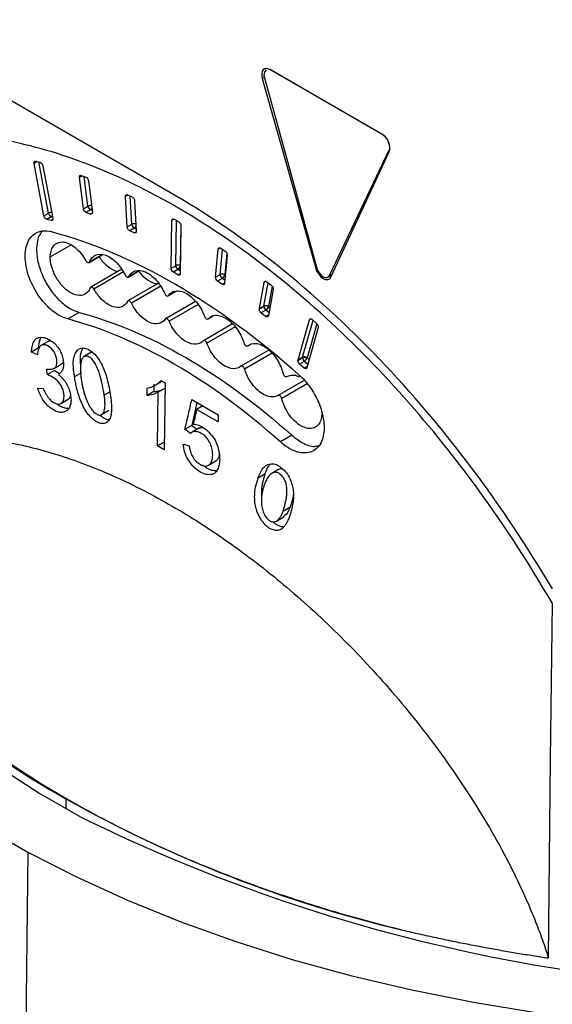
# Paper-space layout '_Isométrica' of a CAD drawing. Header units: millimetres. Extents: x -42 to 42, y -54 to 63.
# Tile 3 of 7: x -25 to -8, y -27 to 3. Entities that reach past the tile are written whole.
import ezdxf

# ---------------------------------------------------------------- set-up
doc = ezdxf.new("R2010")
doc.units = ezdxf.units.MM

psp = doc.layouts.new('_Isométrica')

# ---------------------------------------------------------------- linework, layer by layer
at = {"color": 7, "linetype": 'Continuous', "lineweight": 25}
for p, q in [((-19.904, -2.341), (-31.504, 4.356)), ((-13.55, -0.414), (-17.015, 1.587)), ((-16.979, 1.566), (-16.981, 1.565)), ((-13.515, -0.436), (-16.981, 1.565)), ((-17.188, 1.351), (-17.257, 1.313)), ((-17.257, 1.313), (-15.597, -4.56)), ((-17.184, 1.335), (-15.561, -4.557)), ((-15.169, -4.784), (-13.327, -0.892)), ((-15.127, -4.832), (-13.321, -0.959)), ((-24.326, -1.296), (-24.251, -1.252)), ((-24.223, -1.259), (-24.324, -1.318)), ((-24.016, -2.94), (-24.324, -1.318)), ((-24.273, -1.246), (-24.136, -1.282)), ((-23.875, -2.859), (-24.176, -1.272)), ((-24.05, -1.391), (-23.742, -3.013)), ((-22.919, -1.736), (-22.846, -1.694)), ((-22.829, -1.7), (-22.918, -1.751)), ((-22.796, -2.721), (-22.918, -1.751)), ((-22.859, -1.689), (-22.72, -1.741)), ((-22.655, -2.64), (-22.77, -1.722)), ((-22.639, -1.855), (-22.517, -2.825)), ((-21.491, -2.333), (-21.419, -2.291)), ((-21.412, -2.294), (-21.491, -2.34)), ((-21.437, -3.282), (-21.491, -2.34)), ((-21.426, -2.288), (-21.284, -2.355)), ((-21.295, -3.2), (-21.346, -2.326)), ((-22.796, -2.721), (-22.655, -2.64)), ((-21.209, -2.474), (-21.155, -3.416)), ((-24.016, -2.94), (-23.875, -2.859)), ((-23.788, -2.966), (-23.931, -3.049)), ((-23.749, -2.977), (-23.788, -2.966)), ((-22.573, -2.753), (-22.715, -2.835)), ((-22.576, -2.887), (-22.715, -2.835)), ((-22.576, -2.887), (-22.518, -2.854)), ((-22.524, -2.771), (-22.573, -2.753)), ((-19.983, -3.039), (-20.055, -3.081)), ((-19.983, -3.039), (-19.841, -3.121)), ((-23.793, -3.085), (-23.931, -3.049)), ((-23.793, -3.085), (-23.745, -3.057)), ((-21.437, -3.282), (-21.295, -3.2)), ((-21.219, -3.318), (-21.361, -3.401)), ((-21.159, -3.347), (-21.219, -3.318)), ((-20.077, -4.563), (-20.055, -3.081)), ((-19.935, -4.482), (-19.914, -3.078)), ((-19.775, -3.216), (-19.794, -4.483)), ((-19.772, -3.244), (-19.794, -4.726)), ((-21.22, -3.468), (-21.361, -3.401)), ((-21.22, -3.468), (-21.157, -3.431)), ((-23.82, -4.208), (-23.176, -3.836)), ((-18.555, -3.932), (-18.619, -3.969)), ((-18.541, -3.939), (-18.401, -4.034)), ((-22.62, -4.381), (-22.199, -4.138)), ((-22.602, -4.359), (-22.214, -4.135)), ((-18.7, -4.833), (-18.619, -3.969)), ((-18.559, -4.751), (-18.486, -3.976)), ((-18.338, -4.161), (-18.419, -5.024)), ((-18.355, -4.09), (-18.418, -4.759)), ((-20.077, -4.563), (-19.935, -4.482)), ((-19.794, -4.483), (-19.79, -4.485)), ((-15.565, -4.543), (-15.597, -4.56)), ((-21.606, -4.589), (-22.569, -5.145)), ((-21.556, -4.677), (-22.468, -5.204)), ((-21.4, -4.833), (-21.054, -4.632)), ((-21.385, -4.816), (-21.069, -4.634)), ((-19.865, -4.604), (-20.007, -4.686)), ((-19.866, -4.768), (-20.007, -4.686)), ((-19.866, -4.768), (-19.794, -4.726)), ((-19.793, -4.645), (-19.865, -4.604)), ((-18.701, -4.84), (-18.559, -4.758)), ((-18.7, -4.833), (-18.559, -4.751)), ((-18.418, -4.759), (-18.395, -4.775)), ((-15.219, -4.839), (-15.099, -4.773)), ((-15.169, -4.784), (-15.082, -4.736)), ((-20.464, -5.025), (-21.414, -5.573)), ((-20.401, -5.115), (-21.309, -5.64)), ((-18.495, -4.877), (-18.637, -4.959)), ((-18.497, -5.055), (-18.637, -4.959)), ((-18.497, -5.055), (-18.418, -5.009)), ((-18.41, -4.934), (-18.495, -4.877)), ((-17.344, -5.811), (-17.195, -4.997)), ((-17.203, -5.73), (-17.071, -5.01)), ((-17.137, -4.964), (-17.195, -4.997)), ((-17.113, -4.977), (-16.974, -5.086)), ((-16.947, -5.114), (-17.062, -5.745)), ((-20.169, -5.417), (-19.909, -5.267)), ((-20.156, -5.405), (-19.916, -5.267)), ((-16.918, -5.215), (-17.066, -6.029)), ((-19.318, -5.59), (-20.247, -6.127)), ((-19.241, -5.683), (-20.139, -6.201)), ((-17.345, -5.825), (-17.204, -5.743)), ((-17.344, -5.811), (-17.203, -5.73)), ((-17.062, -5.745), (-17.02, -5.778)), ((-22.927, -5.927), (-23.28, -6.131)), ((-18.935, -6.13), (-18.77, -6.034)), ((-18.925, -6.122), (-18.776, -6.036)), ((-17.145, -5.857), (-17.288, -5.94)), ((-17.149, -6.049), (-17.288, -5.94)), ((-17.149, -6.049), (-17.06, -5.998)), ((-17.049, -5.933), (-17.145, -5.857)), ((-18.173, -6.279), (-19.078, -6.802)), ((-18.09, -6.378), (-18.966, -6.884)), ((-16.146, -7.398), (-15.795, -6.156)), ((-16.004, -7.317), (-15.681, -6.172)), ((-15.565, -6.276), (-15.865, -7.338)), ((-15.745, -6.128), (-15.795, -6.156)), ((-15.707, -6.148), (-15.571, -6.27)), ((-15.523, -6.399), (-15.874, -7.641)), ((-23.89, -6.824), (-24.116, -6.954)), ((-17.707, -6.965), (-17.684, -6.951)), ((-17.702, -6.961), (-17.626, -6.917)), ((-24.193, -7.036), (-24.405, -7.159)), ((-24.218, -7.245), (-24.405, -7.159)), ((-22.561, -7.173), (-22.79, -7.304)), ((-17.048, -7.093), (-17.915, -7.593)), ((-16.947, -7.191), (-17.801, -7.683)), ((-23.709, -7.661), (-23.483, -7.531)), ((-16.148, -7.418), (-16.007, -7.336)), ((-16.146, -7.398), (-16.004, -7.317)), ((-15.954, -7.446), (-16.097, -7.528)), ((-15.961, -7.649), (-16.097, -7.528)), ((-15.961, -7.649), (-15.859, -7.591)), ((-15.846, -7.543), (-15.954, -7.446)), ((-15.865, -7.338), (-15.804, -7.393)), ((-23.903, -7.852), (-23.935, -7.682)), ((-23.691, -7.73), (-23.903, -7.852)), ((-23.691, -7.73), (-23.531, -7.817)), ((-22.858, -7.794), (-23.07, -7.917)), ((-20.608, -8.151), (-20.611, -8.38)), ((-20.576, -8.183), (-20.355, -8.056)), ((-20.389, -8.037), (-20.265, -8.108)), ((-20.265, -8.108), (-20.296, -10.179)), ((-16.767, -8.495), (-15.962, -8.03)), ((-15.865, -8.139), (-16.65, -8.593)), ((-24.213, -8.27), (-24.041, -8.278)), ((-21.981, -8.393), (-22.147, -8.488)), ((-20.823, -8.502), (-20.82, -8.274)), ((-20.611, -8.38), (-20.823, -8.502)), ((-20.502, -10.06), (-20.477, -8.398)), ((-20.265, -8.276), (-20.477, -8.398)), ((-23.49, -8.747), (-23.265, -8.617)), ((-19.438, -8.622), (-18.621, -9.093)), ((-19.276, -8.716), (-19.438, -9.422)), ((-19.097, -8.819), (-19.286, -8.928)), ((-22.231, -9.086), (-22.002, -8.955)), ((-18.625, -9.31), (-19.286, -8.928)), ((-18.621, -9.093), (-18.625, -9.31)), ((-19.438, -9.422), (-19.65, -9.544)), ((-19.438, -9.422), (-19.268, -9.543)), ((-19.475, -9.67), (-19.65, -9.544)), ((-19.196, -9.502), (-19.425, -9.634)), ((-16.338, -9.73), (-16.692, -9.935)), ((-20.292, -9.939), (-20.502, -10.06)), ((-19.709, -10.008), (-19.522, -10.055)), ((-20.296, -10.179), (-20.502, -10.06)), ((-18.919, -10.657), (-18.691, -10.525)), ((-17.174, -10.938), (-17.386, -11.06)), ((-16.747, -10.784), (-16.978, -10.918)), ((-16.398, -11.962), (-16.61, -12.085)), ((-16.816, -12.386), (-16.585, -12.253)), ((-23.335, -20.978), (-23.339, -21.281)), ((-24.517, -22.628), (-24.767, -44.182))]:
    psp.add_line(p, q, dxfattribs=at)
at = {"color": 7, "linetype": 'Continuous', "lineweight": 25, "flags": 128}
for points in [[(-32.824, 0.852), (-33.57, -0.202), (-34.227, -1.301), (-34.776, -2.419), (-35.216, -3.554), (-35.545, -4.701), (-35.762, -5.857), (-35.866, -7.017), (-35.857, -8.18), (-35.735, -9.34), (-35.501, -10.495), (-35.154, -11.64), (-34.697, -12.772), (-34.131, -13.888), (-33.457, -14.983), (-32.678, -16.055), (-31.795, -17.1), (-30.813, -18.115), (-29.733, -19.096), (-28.56, -20.041), (-27.297, -20.947), (-25.948, -21.81), (-24.517, -22.628)], [(-32.936, -4.39), (-33.071, -4.909), (-33.271, -5.983), (-33.367, -7.063), (-33.358, -8.143), (-33.243, -9.222), (-33.025, -10.296), (-32.702, -11.36), (-32.276, -12.413), (-31.749, -13.45), (-31.122, -14.468), (-30.397, -15.464), (-29.576, -16.436), (-28.662, -17.379), (-27.659, -18.291), (-26.568, -19.17), (-25.393, -20.011), (-24.139, -20.813), (-22.808, -21.574)], [(-15.561, -4.557), (-15.53, -4.638), (-15.485, -4.714), (-15.43, -4.777), (-15.368, -4.824), (-15.307, -4.848), (-15.25, -4.85), (-15.202, -4.828), (-15.169, -4.784)], [(-8.389, -25.905), (-8.322, -19.761), (-8.269, -14.935)], [(-24.517, -22.628), (-23.009, -23.398), (-21.428, -24.118), (-19.78, -24.786), (-18.069, -25.399), (-16.302, -25.957), (-14.483, -26.456), (-12.619, -26.895), (-10.714, -27.273), (-8.776, -27.589), (-6.811, -27.842)]]:
    psp.add_lwpolyline(points, dxfattribs=at)
at = {"color": 7, "linetype": 'Continuous', "lineweight": 25}
for centre, radius, start, end in [((-16.991, 1.421), 0.212, 131.1915, 203.8899), ((-13.76, -0.816), 0.453, 10.1301, 57.2149), ((-22.566, -2.814), 0.195, 83.135, 116.988), ((-22.507, -2.619), 0.149, 187.8402, 243.7862), ((-22.635, -2.654), 0.117, 302.1085, 332.2724), ((-23.771, -3.059), 0.226, 91.1663, 117.2572), ((-23.733, -2.833), 0.144, 190.0843, 247.5049), ((-23.84, -2.881), 0.0999, 301.4243, 326.7915), ((-21.218, -3.356), 0.174, 73.4085, 116.5667), ((-21.143, -3.186), 0.153, 185.3535, 240.4301), ((-21.292, -3.204), 0.136, 302.5576, 339.9345), ((-19.866, -4.621), 0.156, 62.4834, 116.3569), ((-19.782, -4.475), 0.154, 182.6055, 237.3945), ((-19.948, -4.474), 0.154, 302.6523, 356.7703), ((-18.496, -4.883), 0.146, 64.5733, 115.6419), ((-18.488, -4.897), 0.157, 69.453, 117.0747), ((-18.471, -4.758), 0.0882, 175.5225, 180.0504), ((-18.404, -4.75), 0.155, 182.8011, 234.3108), ((-18.583, -4.735), 0.167, 301.9578, 351.5151), ((-18.481, -4.853), 0.113, 55.951, 64.852), ((-17.133, -5.882), 0.156, 66.0893, 117.1761), ((-17.122, -5.743), 0.0822, 170.7259, 180.2141), ((-17.048, -5.735), 0.156, 182.9073, 231.3092), ((-17.145, -5.853), 0.136, 56.4684, 115.1602), ((-17.241, -5.7), 0.184, 301.3102, 345.9699), ((-17.13, -5.831), 0.11, 51.907, 56.5983), ((-15.951, -7.433), 0.128, 50.7546, 114.6659), ((-15.93, -7.336), 0.0765, 165.5736, 180.5105), ((-15.936, -7.474), 0.155, 64.9165, 117.2356), ((-15.85, -7.328), 0.157, 182.9346, 228.3716), ((-16.06, -7.267), 0.207, 300.732, 340.1264), ((-15.94, -7.421), 0.112, 48.2346, 51.4107), ((-12.355, -1.022), 22.777, 217.7191, 241.1822), ((-3.744, 13.895), 39.999, 240.6743, 256.762), ((0.003, 24.869), 51.743, 243.8405, 296.0642)]:
    psp.add_arc(centre, radius, start, end, dxfattribs=at)
for points, knots in [([(-17.015, 1.587), (-17.099, 1.635), (-17.182, 1.631), (-17.277, 1.523), (-17.287, 1.421), (-17.257, 1.313)], [0, 0, 0, 0, 0.5, 0.5, 1, 1, 1, 1]), ([(-8.269, -14.935), (-8.869, -13.899), (-9.529, -12.864), (-10.961, -10.842), (-11.732, -9.854), (-13.365, -7.971), (-14.226, -7.076), (-16.009, -5.423), (-16.931, -4.665), (-18.795, -3.321), (-19.738, -2.735), (-21.607, -1.756), (-22.532, -1.363), (-24.33, -0.773), (-25.202, -0.577), (-26.864, -0.369), (-27.655, -0.358), (-28.395, -0.427)], [0, 0, 0, 0, 0.125, 0.125, 0.25, 0.25, 0.375, 0.375, 0.5, 0.5, 0.625, 0.625, 0.75, 0.75, 0.875, 0.875, 1, 1, 1, 1]), ([(-13.321, -0.959), (-13.288, -0.888), (-13.295, -0.775), (-13.385, -0.56), (-13.466, -0.462), (-13.55, -0.414)], [0, 0, 0, 0, 0.5, 0.5, 1, 1, 1, 1]), ([(-24.326, -1.296), (-24.326, -1.279), (-24.321, -1.263), (-24.301, -1.245), (-24.287, -1.243), (-24.273, -1.246)], [0, 0, 0, 0, 0.5, 0.5, 1, 1, 1, 1]), ([(-24.136, -1.282), (-24.119, -1.287), (-24.099, -1.301), (-24.065, -1.343), (-24.054, -1.369), (-24.05, -1.391)], [0, 0, 0, 0, 0.5, 0.5, 1, 1, 1, 1]), ([(-22.919, -1.736), (-22.919, -1.719), (-22.913, -1.702), (-22.89, -1.684), (-22.874, -1.683), (-22.859, -1.689)], [0, 0, 0, 0, 0.5, 0.5, 1, 1, 1, 1]), ([(-22.72, -1.741), (-22.703, -1.747), (-22.683, -1.762), (-22.651, -1.807), (-22.641, -1.834), (-22.639, -1.855)], [0, 0, 0, 0, 0.5, 0.5, 1, 1, 1, 1]), ([(-21.491, -2.333), (-21.491, -2.314), (-21.485, -2.296), (-21.459, -2.279), (-21.441, -2.28), (-21.426, -2.288)], [0, 0, 0, 0, 0.5, 0.5, 1, 1, 1, 1]), ([(-21.284, -2.355), (-21.268, -2.363), (-21.248, -2.38), (-21.218, -2.427), (-21.21, -2.454), (-21.209, -2.474)], [0, 0, 0, 0, 0.5, 0.5, 1, 1, 1, 1]), ([(-8.267, -14.482), (-9.022, -13.205), (-9.858, -11.95), (-11.659, -9.555), (-12.624, -8.417), (-14.633, -6.32), (-15.677, -5.363), (-17.789, -3.676), (-18.855, -2.947), (-19.904, -2.341)], [0, 0, 0, 0, 0.25, 0.25, 0.5, 0.5, 0.75, 0.75, 1, 1, 1, 1]), ([(-22.715, -2.835), (-22.732, -2.829), (-22.752, -2.814), (-22.784, -2.769), (-22.794, -2.742), (-22.796, -2.721)], [0, 0, 0, 0, 0.5, 0.5, 1, 1, 1, 1]), ([(-23.931, -3.049), (-23.947, -3.044), (-23.967, -3.031), (-24.001, -2.988), (-24.012, -2.962), (-24.016, -2.94)], [0, 0, 0, 0, 0.5, 0.5, 1, 1, 1, 1]), ([(-23.742, -3.013), (-23.738, -3.034), (-23.74, -3.057), (-23.76, -3.085), (-23.777, -3.089), (-23.793, -3.085)], [0, 0, 0, 0, 0.5, 0.5, 1, 1, 1, 1]), ([(-22.517, -2.825), (-22.514, -2.846), (-22.518, -2.868), (-22.541, -2.892), (-22.559, -2.893), (-22.576, -2.887)], [0, 0, 0, 0, 0.5, 0.5, 1, 1, 1, 1]), ([(-20.055, -3.081), (-20.054, -3.061), (-20.047, -3.042), (-20.019, -3.026), (-19.999, -3.029), (-19.983, -3.039)], [0, 0, 0, 0, 0.5, 0.5, 1, 1, 1, 1]), ([(-21.361, -3.401), (-21.378, -3.393), (-21.398, -3.375), (-21.428, -3.329), (-21.436, -3.302), (-21.437, -3.282)], [0, 0, 0, 0, 0.5, 0.5, 1, 1, 1, 1]), ([(-19.841, -3.121), (-19.824, -3.13), (-19.805, -3.15), (-19.778, -3.198), (-19.771, -3.224), (-19.772, -3.244)], [0, 0, 0, 0, 0.5, 0.5, 1, 1, 1, 1]), ([(-23.28, -6.131), (-23.366, -6.108), (-23.466, -6.069), (-23.692, -5.933), (-23.819, -5.835), (-24.08, -5.561), (-24.213, -5.383), (-24.436, -4.969), (-24.523, -4.733), (-24.609, -4.282), (-24.606, -4.07), (-24.525, -3.736), (-24.449, -3.614), (-24.271, -3.456), (-24.169, -3.418), (-23.974, -3.393), (-23.879, -3.405), (-23.794, -3.427)], [0, 0, 0, 0, 0.125, 0.125, 0.25, 0.25, 0.375, 0.375, 0.5, 0.5, 0.625, 0.625, 0.75, 0.75, 0.875, 0.875, 1, 1, 1, 1]), ([(-24.06, -3.406), (-24.097, -3.45), (-24.194, -3.568), (-24.257, -3.877), (-24.232, -4.298), (-24.092, -4.752), (-23.871, -5.166), (-23.579, -5.533), (-23.251, -5.808), (-23.026, -5.891), (-22.927, -5.927)], [0, 0, 0, 0, 0.076947, 0.207539, 0.345196, 0.482849, 0.613433, 0.731836, 0.881601, 1, 1, 1, 1]), ([(-23.794, -3.427), (-22.55, -3.755), (-21.245, -4.304), (-18.638, -5.809), (-17.339, -6.764), (-16.107, -7.865)], [0, 0, 0, 0, 0.5, 0.5, 1, 1, 1, 1]), ([(-21.155, -3.416), (-21.154, -3.436), (-21.159, -3.456), (-21.185, -3.477), (-21.204, -3.476), (-21.22, -3.468)], [0, 0, 0, 0, 0.5, 0.5, 1, 1, 1, 1]), ([(-23.82, -4.208), (-23.818, -4.093), (-23.792, -3.972), (-23.691, -3.835), (-23.647, -3.799), (-23.541, -3.752), (-23.479, -3.743), (-23.346, -3.757), (-23.275, -3.78), (-23.136, -3.851), (-23.069, -3.9), (-22.884, -4.065), (-22.787, -4.2), (-22.72, -4.321)], [0, 0, 0, 0, 0.25, 0.25, 0.375, 0.375, 0.5, 0.5, 0.625, 0.625, 0.75, 0.75, 1, 1, 1, 1]), ([(-18.619, -3.969), (-18.617, -3.951), (-18.608, -3.934), (-18.578, -3.922), (-18.558, -3.927), (-18.541, -3.939)], [0, 0, 0, 0, 0.5, 0.5, 1, 1, 1, 1]), ([(-22.586, -5.166), (-22.604, -5.214), (-22.63, -5.26), (-22.705, -5.34), (-22.754, -5.373), (-22.879, -5.407), (-22.954, -5.407), (-23.121, -5.361), (-23.212, -5.313), (-23.389, -5.176), (-23.473, -5.087), (-23.614, -4.894), (-23.672, -4.791), (-23.756, -4.596), (-23.783, -4.503), (-23.815, -4.34), (-23.821, -4.269), (-23.82, -4.208)], [0, 0, 0, 0, 0.125, 0.125, 0.25, 0.25, 0.375, 0.375, 0.5, 0.5, 0.625, 0.625, 0.75, 0.75, 0.875, 0.875, 1, 1, 1, 1]), ([(-22.602, -4.359), (-22.57, -4.275), (-22.513, -4.198), (-22.342, -4.114), (-22.227, -4.11), (-21.981, -4.201), (-21.854, -4.295), (-21.644, -4.52), (-21.562, -4.648), (-21.504, -4.766)], [0, 0, 0, 0, 0.25, 0.25, 0.5, 0.5, 0.75, 0.75, 1, 1, 1, 1]), ([(-22.306, -4.2), (-22.295, -4.219), (-22.224, -4.347), (-22.03, -4.52), (-21.828, -4.653), (-21.732, -4.652), (-21.715, -4.652)], [0, 0, 0, 0, 0.074782, 0.492514, 0.910243, 1, 1, 1, 1]), ([(-18.401, -4.034), (-18.384, -4.045), (-18.365, -4.066), (-18.341, -4.116), (-18.336, -4.142), (-18.338, -4.161)], [0, 0, 0, 0, 0.5, 0.5, 1, 1, 1, 1]), ([(-22.72, -4.321), (-22.706, -4.346), (-22.68, -4.374), (-22.628, -4.391), (-22.609, -4.377), (-22.602, -4.359)], [0, 0, 0, 0, 0.5, 0.5, 1, 1, 1, 1]), ([(-20.007, -4.686), (-20.024, -4.677), (-20.043, -4.657), (-20.07, -4.609), (-20.077, -4.583), (-20.077, -4.563)], [0, 0, 0, 0, 0.5, 0.5, 1, 1, 1, 1]), ([(-15.597, -4.56), (-15.579, -4.625), (-15.546, -4.691), (-15.464, -4.804), (-15.415, -4.85), (-15.315, -4.908), (-15.264, -4.919), (-15.18, -4.903), (-15.147, -4.875), (-15.127, -4.832)], [0, 0, 0, 0, 0.25, 0.25, 0.5, 0.5, 0.75, 0.75, 1, 1, 1, 1]), ([(-21.504, -4.766), (-21.492, -4.791), (-21.467, -4.821), (-21.415, -4.843), (-21.393, -4.833), (-21.385, -4.816)], [0, 0, 0, 0, 0.5, 0.5, 1, 1, 1, 1]), ([(-21.385, -4.816), (-21.345, -4.74), (-21.281, -4.673), (-21.097, -4.615), (-20.978, -4.626), (-20.729, -4.744), (-20.604, -4.849), (-20.403, -5.09), (-20.327, -5.223), (-20.277, -5.342)], [0, 0, 0, 0, 0.25, 0.25, 0.5, 0.5, 0.75, 0.75, 1, 1, 1, 1]), ([(-21.079, -4.647), (-21.063, -4.67), (-20.986, -4.786), (-20.801, -4.935), (-20.605, -5.04), (-20.507, -5.036), (-20.482, -5.035)], [0, 0, 0, 0, 0.093794, 0.470954, 0.867512, 1, 1, 1, 1]), ([(-19.794, -4.726), (-19.794, -4.746), (-19.801, -4.765), (-19.83, -4.781), (-19.849, -4.778), (-19.866, -4.768)], [0, 0, 0, 0, 0.5, 0.5, 1, 1, 1, 1]), ([(-18.637, -4.959), (-18.653, -4.948), (-18.671, -4.929), (-18.695, -4.883), (-18.701, -4.858), (-18.701, -4.84)], [0, 0, 0, 0, 0.5, 0.5, 1, 1, 1, 1]), ([(-22.468, -5.204), (-22.482, -5.179), (-22.508, -5.151), (-22.56, -5.134), (-22.579, -5.148), (-22.586, -5.166)], [0, 0, 0, 0, 0.5, 0.5, 1, 1, 1, 1]), ([(-18.419, -5.024), (-18.421, -5.042), (-18.43, -5.059), (-18.46, -5.071), (-18.48, -5.066), (-18.497, -5.055)], [0, 0, 0, 0, 0.5, 0.5, 1, 1, 1, 1]), ([(-17.195, -4.997), (-17.192, -4.98), (-17.182, -4.964), (-17.149, -4.957), (-17.129, -4.965), (-17.113, -4.977)], [0, 0, 0, 0, 0.5, 0.5, 1, 1, 1, 1]), ([(-16.974, -5.086), (-16.957, -5.099), (-16.939, -5.122), (-16.918, -5.172), (-16.915, -5.198), (-16.918, -5.215)], [0, 0, 0, 0, 0.5, 0.5, 1, 1, 1, 1]), ([(-21.429, -5.589), (-21.466, -5.661), (-21.525, -5.724), (-21.689, -5.786), (-21.794, -5.785), (-22.016, -5.702), (-22.131, -5.623), (-22.327, -5.426), (-22.408, -5.312), (-22.468, -5.204)], [0, 0, 0, 0, 0.25, 0.25, 0.5, 0.5, 0.75, 0.75, 1, 1, 1, 1]), ([(-20.277, -5.342), (-20.266, -5.368), (-20.242, -5.4), (-20.189, -5.427), (-20.166, -5.42), (-20.156, -5.405)], [0, 0, 0, 0, 0.5, 0.5, 1, 1, 1, 1]), ([(-20.156, -5.405), (-20.11, -5.337), (-20.038, -5.282), (-19.843, -5.249), (-19.72, -5.275), (-19.471, -5.419), (-19.349, -5.535), (-19.158, -5.79), (-19.089, -5.926), (-19.046, -6.047)], [0, 0, 0, 0, 0.25, 0.25, 0.5, 0.5, 0.75, 0.75, 1, 1, 1, 1]), ([(-21.309, -5.64), (-21.321, -5.614), (-21.347, -5.584), (-21.399, -5.562), (-21.42, -5.572), (-21.429, -5.589)], [0, 0, 0, 0, 0.5, 0.5, 1, 1, 1, 1]), ([(-20.259, -6.138), (-20.303, -6.202), (-20.369, -6.254), (-20.544, -6.294), (-20.653, -6.279), (-20.877, -6.173), (-20.99, -6.082), (-21.179, -5.87), (-21.255, -5.751), (-21.309, -5.64)], [0, 0, 0, 0, 0.25, 0.25, 0.5, 0.5, 0.75, 0.75, 1, 1, 1, 1]), ([(-22.927, -5.927), (-21.861, -6.208), (-20.742, -6.679), (-18.508, -7.968), (-17.394, -8.787), (-16.338, -9.73)], [0, 0, 0, 0, 0.5, 0.5, 1, 1, 1, 1]), ([(-19.046, -6.047), (-19.036, -6.073), (-19.014, -6.106), (-18.961, -6.139), (-18.937, -6.135), (-18.925, -6.122)], [0, 0, 0, 0, 0.5, 0.5, 1, 1, 1, 1]), ([(-18.925, -6.122), (-18.872, -6.063), (-18.794, -6.019), (-18.589, -6.012), (-18.463, -6.052), (-18.215, -6.221), (-18.097, -6.347), (-17.918, -6.615), (-17.857, -6.753), (-17.821, -6.874)], [0, 0, 0, 0, 0.25, 0.25, 0.5, 0.5, 0.75, 0.75, 1, 1, 1, 1]), ([(-17.288, -5.94), (-17.303, -5.928), (-17.319, -5.909), (-17.34, -5.866), (-17.345, -5.843), (-17.345, -5.825)], [0, 0, 0, 0, 0.5, 0.5, 1, 1, 1, 1]), ([(-17.066, -6.029), (-17.069, -6.047), (-17.08, -6.062), (-17.112, -6.069), (-17.133, -6.062), (-17.149, -6.049)], [0, 0, 0, 0, 0.5, 0.5, 1, 1, 1, 1]), ([(-16.692, -9.935), (-17.748, -8.991), (-18.861, -8.173), (-21.096, -6.883), (-22.215, -6.412), (-23.28, -6.131)], [0, 0, 0, 0, 0.5, 0.5, 1, 1, 1, 1]), ([(-20.139, -6.201), (-20.15, -6.175), (-20.174, -6.144), (-20.226, -6.116), (-20.249, -6.123), (-20.259, -6.138)], [0, 0, 0, 0, 0.5, 0.5, 1, 1, 1, 1]), ([(-19.086, -6.809), (-19.137, -6.865), (-19.209, -6.906), (-19.393, -6.922), (-19.505, -6.894), (-19.73, -6.764), (-19.841, -6.664), (-20.021, -6.438), (-20.091, -6.314), (-20.139, -6.201)], [0, 0, 0, 0, 0.25, 0.25, 0.5, 0.5, 0.75, 0.75, 1, 1, 1, 1]), ([(-15.795, -6.156), (-15.79, -6.14), (-15.778, -6.127), (-15.744, -6.124), (-15.723, -6.134), (-15.707, -6.148)], [0, 0, 0, 0, 0.5, 0.5, 1, 1, 1, 1]), ([(-15.571, -6.27), (-15.555, -6.284), (-15.538, -6.307), (-15.519, -6.358), (-15.518, -6.383), (-15.523, -6.399)], [0, 0, 0, 0, 0.5, 0.5, 1, 1, 1, 1]), ([(-24.405, -7.159), (-24.401, -7.121), (-24.394, -7.05), (-24.374, -6.953), (-24.348, -6.872), (-24.316, -6.806), (-24.277, -6.756), (-24.191, -6.69), (-24.05, -6.692), (-23.887, -6.744), (-23.76, -6.819), (-23.639, -6.928), (-23.535, -7.073), (-23.459, -7.234), (-23.417, -7.401), (-23.405, -7.557), (-23.427, -7.688), (-23.485, -7.785), (-23.54, -7.829), (-23.57, -7.853)], [0, 0, 0, 0, 0.0509534, 0.0974515, 0.1398691, 0.178699, 0.2145825, 0.2483289, 0.3725029, 0.4371697, 0.4975631, 0.5614259, 0.6230055, 0.6850302, 0.7489584, 0.8144856, 0.8742881, 0.9312889, 1, 1, 1, 1]), ([(-24.106, -6.7), (-24.116, -6.716), (-24.169, -6.804), (-24.182, -6.931), (-24.193, -7.036)], [0, 0, 0, 0, 0.174961, 1, 1, 1, 1]), ([(-23.935, -7.682), (-23.906, -7.685), (-23.85, -7.69), (-23.776, -7.684), (-23.716, -7.666), (-23.669, -7.635), (-23.631, -7.582), (-23.609, -7.497), (-23.618, -7.378), (-23.65, -7.253), (-23.731, -7.091), (-23.859, -6.973), (-23.984, -6.926), (-24.06, -6.927), (-24.117, -6.952), (-24.155, -6.996), (-24.184, -7.06), (-24.206, -7.145), (-24.214, -7.21), (-24.218, -7.245)], [0, 0, 0, 0, 0.062488, 0.117764, 0.166669, 0.210411, 0.250666, 0.312084, 0.375825, 0.442359, 0.501262, 0.624283, 0.684915, 0.749404, 0.78929, 0.832512, 0.881137, 0.936636, 1, 1, 1, 1]), ([(-23.89, -6.829), (-23.88, -6.823), (-23.851, -6.803), (-23.812, -6.807), (-23.786, -6.809)], [0, 0, 0, 0, 0.35091, 1, 1, 1, 1]), ([(-18.966, -6.884), (-18.976, -6.858), (-18.998, -6.825), (-19.051, -6.792), (-19.075, -6.796), (-19.086, -6.809)], [0, 0, 0, 0, 0.5, 0.5, 1, 1, 1, 1]), ([(-17.92, -7.596), (-17.976, -7.643), (-18.054, -7.674), (-18.246, -7.666), (-18.36, -7.625), (-18.584, -7.473), (-18.691, -7.363), (-18.862, -7.125), (-18.925, -6.998), (-18.966, -6.884)], [0, 0, 0, 0, 0.25, 0.25, 0.5, 0.5, 0.75, 0.75, 1, 1, 1, 1]), ([(-17.821, -6.874), (-17.813, -6.9), (-17.792, -6.934), (-17.74, -6.973), (-17.715, -6.972), (-17.702, -6.961)], [0, 0, 0, 0, 0.5, 0.5, 1, 1, 1, 1]), ([(-17.702, -6.961), (-17.642, -6.911), (-17.557, -6.879), (-17.344, -6.898), (-17.216, -6.952), (-16.972, -7.144), (-16.859, -7.279), (-16.693, -7.557), (-16.64, -7.698), (-16.611, -7.817)], [0, 0, 0, 0, 0.25, 0.25, 0.5, 0.5, 0.75, 0.75, 1, 1, 1, 1]), ([(-23.07, -7.917), (-23.077, -7.871), (-23.09, -7.784), (-23.103, -7.662), (-23.11, -7.525), (-23.104, -7.377), (-23.066, -7.226), (-23, -7.106), (-22.898, -7.032), (-22.767, -7.025), (-22.622, -7.068), (-22.473, -7.181), (-22.344, -7.339), (-22.233, -7.522), (-22.144, -7.72), (-22.071, -7.943), (-22.008, -8.196), (-21.978, -8.374), (-21.962, -8.469)], [0, 0, 0, 0, 0.045865, 0.087578, 0.125278, 0.189798, 0.250802, 0.316912, 0.376422, 0.439172, 0.501847, 0.560937, 0.626819, 0.687576, 0.751616, 0.822386, 0.904873, 1, 1, 1, 1]), ([(-22.807, -7.037), (-22.823, -7.062), (-22.885, -7.162), (-22.908, -7.353), (-22.887, -7.518), (-22.882, -7.563)], [0, 0, 0, 0, 0.197504, 0.786162, 1, 1, 1, 1]), ([(-22.147, -8.488), (-22.153, -8.448), (-22.168, -8.357), (-22.198, -8.215), (-22.229, -8.071), (-22.263, -7.93), (-22.303, -7.794), (-22.359, -7.649), (-22.427, -7.515), (-22.498, -7.408), (-22.562, -7.342), (-22.617, -7.305), (-22.671, -7.283), (-22.737, -7.275), (-22.807, -7.307), (-22.869, -7.415), (-22.898, -7.615), (-22.883, -7.792), (-22.875, -7.893)], [0, 0, 0, 0, 0.054721, 0.124868, 0.192682, 0.249697, 0.315368, 0.373986, 0.442993, 0.49891, 0.530533, 0.561554, 0.59317, 0.624354, 0.682067, 0.74966, 0.857576, 1, 1, 1, 1]), ([(-22.563, -7.175), (-22.559, -7.172), (-22.545, -7.162), (-22.527, -7.16), (-22.515, -7.158)], [0, 0, 0, 0, 0.309133, 1, 1, 1, 1]), ([(-23.42, -7.439), (-23.421, -7.447), (-23.429, -7.482), (-23.456, -7.514), (-23.485, -7.528), (-23.495, -7.533)], [0, 0, 0, 0, 0.170581, 0.718058, 1, 1, 1, 1]), ([(-17.801, -7.683), (-17.809, -7.657), (-17.829, -7.623), (-17.881, -7.585), (-17.907, -7.585), (-17.92, -7.596)], [0, 0, 0, 0, 0.5, 0.5, 1, 1, 1, 1]), ([(-16.097, -7.528), (-16.111, -7.516), (-16.125, -7.497), (-16.144, -7.456), (-16.149, -7.435), (-16.148, -7.418)], [0, 0, 0, 0, 0.5, 0.5, 1, 1, 1, 1]), ([(-23.57, -7.853), (-23.547, -7.872), (-23.503, -7.907), (-23.439, -7.97), (-23.381, -8.04), (-23.31, -8.141), (-23.237, -8.286), (-23.192, -8.466), (-23.173, -8.636), (-23.186, -8.787), (-23.237, -8.905), (-23.321, -8.984), (-23.428, -9.025), (-23.553, -9.018), (-23.686, -8.971), (-23.822, -8.885), (-23.95, -8.766), (-24.044, -8.641), (-24.107, -8.531), (-24.147, -8.449), (-24.183, -8.361), (-24.202, -8.302), (-24.213, -8.27)], [0, 0, 0, 0, 0.0332564, 0.0627448, 0.0941004, 0.1257344, 0.1855448, 0.2509184, 0.3170575, 0.3760205, 0.4368705, 0.5012287, 0.5638218, 0.6260162, 0.6892962, 0.750628, 0.8132886, 0.8749091, 0.9051614, 0.9373135, 0.9654333, 1, 1, 1, 1]), ([(-24.041, -8.278), (-24.026, -8.312), (-23.997, -8.378), (-23.947, -8.47), (-23.895, -8.55), (-23.84, -8.618), (-23.782, -8.674), (-23.709, -8.727), (-23.621, -8.762), (-23.527, -8.77), (-23.453, -8.728), (-23.408, -8.645), (-23.389, -8.535), (-23.403, -8.406), (-23.441, -8.273), (-23.531, -8.1), (-23.702, -7.947), (-23.836, -7.884), (-23.903, -7.852)], [0, 0, 0, 0, 0.04978, 0.095053, 0.136576, 0.175326, 0.2125, 0.249445, 0.311873, 0.37435, 0.434008, 0.499153, 0.560951, 0.624447, 0.690175, 0.749916, 0.87404, 1, 1, 1, 1]), ([(-21.962, -8.469), (-21.953, -8.529), (-21.936, -8.642), (-21.923, -8.801), (-21.921, -8.94), (-21.931, -9.06), (-21.956, -9.181), (-22.012, -9.291), (-22.116, -9.362), (-22.246, -9.375), (-22.371, -9.324), (-22.468, -9.255), (-22.563, -9.171), (-22.673, -9.054), (-22.783, -8.874), (-22.872, -8.679), (-22.952, -8.461), (-23.005, -8.263), (-23.043, -8.08), (-23.061, -7.972), (-23.07, -7.917)], [0, 0, 0, 0, 0.060271, 0.115016, 0.164577, 0.209417, 0.25016, 0.313347, 0.375157, 0.438469, 0.500082, 0.529924, 0.562811, 0.625363, 0.679956, 0.749748, 0.818445, 0.892399, 0.943923, 1, 1, 1, 1]), ([(-22.875, -7.893), (-22.87, -7.94), (-22.859, -8.031), (-22.835, -8.169), (-22.805, -8.304), (-22.76, -8.466), (-22.699, -8.644), (-22.611, -8.829), (-22.509, -8.975), (-22.398, -9.079), (-22.289, -9.114), (-22.203, -9.081), (-22.152, -8.999), (-22.128, -8.885), (-22.123, -8.76), (-22.129, -8.625), (-22.14, -8.534), (-22.147, -8.488)], [0, 0, 0, 0, 0.0648984, 0.1275733, 0.1882907, 0.2473431, 0.3445783, 0.4262885, 0.4969806, 0.5629304, 0.6223674, 0.6825513, 0.7484318, 0.8049421, 0.8742908, 0.9365334, 1, 1, 1, 1]), ([(-16.767, -8.495), (-16.83, -8.532), (-16.913, -8.552), (-17.112, -8.52), (-17.227, -8.467), (-17.447, -8.294), (-17.551, -8.175), (-17.71, -7.926), (-17.766, -7.797), (-17.801, -7.683)], [0, 0, 0, 0, 0.25, 0.25, 0.5, 0.5, 0.75, 0.75, 1, 1, 1, 1]), ([(-16.611, -7.817), (-16.605, -7.843), (-16.586, -7.879), (-16.535, -7.921), (-16.508, -7.924), (-16.494, -7.915)], [0, 0, 0, 0, 0.5, 0.5, 1, 1, 1, 1]), ([(-16.494, -7.915), (-16.451, -7.897), (-16.359, -7.858), (-16.222, -7.863), (-16.134, -7.912), (-16.112, -7.925)], [0, 0, 0, 0, 0.38869, 0.844382, 1, 1, 1, 1]), ([(-16.107, -7.865), (-16.004, -7.957), (-15.899, -8.071), (-15.706, -8.333), (-15.618, -8.48), (-15.475, -8.786), (-15.421, -8.944), (-15.352, -9.245), (-15.337, -9.387), (-15.339, -9.512)], [0, 0, 0, 0, 0.25, 0.25, 0.5, 0.5, 0.75, 0.75, 1, 1, 1, 1]), ([(-15.874, -7.641), (-15.878, -7.657), (-15.89, -7.671), (-15.924, -7.674), (-15.945, -7.664), (-15.961, -7.649)], [0, 0, 0, 0, 0.5, 0.5, 1, 1, 1, 1]), ([(-20.82, -8.274), (-20.792, -8.267), (-20.736, -8.252), (-20.657, -8.223), (-20.583, -8.187), (-20.514, -8.144), (-20.448, -8.094), (-20.408, -8.056), (-20.389, -8.037)], [0, 0, 0, 0, 0.171341, 0.340094, 0.506783, 0.671955, 0.836171, 1, 1, 1, 1]), ([(-23.195, -8.485), (-23.196, -8.496), (-23.203, -8.544), (-23.23, -8.595), (-23.268, -8.613), (-23.279, -8.618)], [0, 0, 0, 0, 0.162056, 0.74727, 1, 1, 1, 1]), ([(-20.477, -8.398), (-20.505, -8.412), (-20.558, -8.439), (-20.672, -8.479), (-20.762, -8.493), (-20.823, -8.502)], [0, 0, 0, 0, 0.262119, 0.500161, 1, 1, 1, 1]), ([(-20.611, -8.38), (-20.577, -8.375), (-20.516, -8.365), (-20.428, -8.345), (-20.346, -8.317), (-20.293, -8.29), (-20.265, -8.276)], [0, 0, 0, 0, 0.2764215, 0.5003899, 0.736578, 1, 1, 1, 1]), ([(-16.65, -8.593), (-16.657, -8.567), (-16.676, -8.531), (-16.727, -8.488), (-16.753, -8.486), (-16.767, -8.495)], [0, 0, 0, 0, 0.5, 0.5, 1, 1, 1, 1]), ([(-23.608, -8.758), (-23.607, -8.758), (-23.564, -8.798), (-23.471, -8.847), (-23.345, -8.897), (-23.272, -8.895), (-23.24, -8.894)], [0, 0, 0, 0, 0.005234, 0.355739, 0.717225, 1, 1, 1, 1]), ([(-19.65, -9.544), (-19.643, -9.517), (-19.622, -9.439), (-19.587, -9.285), (-19.523, -9.006), (-19.472, -8.777), (-19.438, -8.622)], [0, 0, 0, 0, 0.091776, 0.258427, 0.499983, 1, 1, 1, 1]), ([(-15.41, -9.033), (-15.413, -9.096), (-15.418, -9.223), (-15.484, -9.38), (-15.604, -9.498), (-15.789, -9.54), (-16.019, -9.475), (-16.253, -9.304), (-16.447, -9.07), (-16.582, -8.823), (-16.629, -8.665), (-16.65, -8.593)], [0, 0, 0, 0, 0.0907574, 0.1833182, 0.2918345, 0.4143853, 0.5453817, 0.6763771, 0.798926, 0.9074404, 1, 1, 1, 1]), ([(-22.285, -9.102), (-22.252, -9.13), (-22.172, -9.197), (-22.066, -9.246), (-22.01, -9.238), (-21.995, -9.236)], [0, 0, 0, 0, 0.342309, 0.828309, 1, 1, 1, 1]), ([(-19.286, -8.928), (-19.304, -9.017), (-19.336, -9.174), (-19.379, -9.322), (-19.397, -9.386)], [0, 0, 0, 0, 0.563686, 1, 1, 1, 1]), ([(-19.397, -9.386), (-19.366, -9.389), (-19.31, -9.394), (-19.191, -9.424), (-19.038, -9.512), (-18.862, -9.672), (-18.731, -9.841), (-18.662, -9.999), (-18.624, -10.12), (-18.593, -10.243), (-18.57, -10.397), (-18.572, -10.578), (-18.612, -10.744), (-18.676, -10.862), (-18.758, -10.927), (-18.875, -10.958), (-19.032, -10.94), (-19.192, -10.862), (-19.325, -10.763), (-19.456, -10.63), (-19.585, -10.449), (-19.671, -10.217), (-19.695, -10.082), (-19.709, -10.008)], [0, 0, 0, 0, 0.033848, 0.062199, 0.124199, 0.186316, 0.248268, 0.275972, 0.310789, 0.342354, 0.373474, 0.434615, 0.498544, 0.540399, 0.581406, 0.624021, 0.685715, 0.749314, 0.78505, 0.821162, 0.892526, 0.940898, 1, 1, 1, 1]), ([(-19.522, -10.055), (-19.515, -10.089), (-19.502, -10.154), (-19.475, -10.246), (-19.445, -10.327), (-19.408, -10.406), (-19.36, -10.482), (-19.298, -10.547), (-19.232, -10.597), (-19.158, -10.644), (-19.075, -10.68), (-18.991, -10.686), (-18.908, -10.659), (-18.835, -10.585), (-18.795, -10.452), (-18.785, -10.297), (-18.809, -10.126), (-18.873, -9.949), (-18.983, -9.793), (-19.115, -9.68), (-19.25, -9.619), (-19.382, -9.603), (-19.443, -9.647), (-19.475, -9.67)], [0, 0, 0, 0, 0.037172, 0.070078, 0.09908, 0.124704, 0.156641, 0.187157, 0.216768, 0.249519, 0.291128, 0.331875, 0.374571, 0.434369, 0.499494, 0.564441, 0.624367, 0.687972, 0.7496, 0.808639, 0.87505, 0.936119, 1, 1, 1, 1]), ([(-19.195, -9.511), (-19.185, -9.504), (-19.153, -9.483), (-19.108, -9.493), (-19.077, -9.5)], [0, 0, 0, 0, 0.322933, 1, 1, 1, 1]), ([(-15.339, -9.512), (-15.341, -9.675), (-15.373, -9.84), (-15.516, -10.108), (-15.628, -10.209), (-15.909, -10.296), (-16.075, -10.282), (-16.4, -10.16), (-16.557, -10.055), (-16.692, -9.935)], [0, 0, 0, 0, 0.25, 0.25, 0.5, 0.5, 0.75, 0.75, 1, 1, 1, 1]), ([(-16.338, -9.73), (-16.228, -9.815), (-15.997, -9.992), (-15.7, -10.098), (-15.556, -10.058), (-15.514, -10.046)], [0, 0, 0, 0, 0.389322, 0.820064, 1, 1, 1, 1]), ([(-31.915, -12.323), (-31.884, -12.267), (-31.82, -12.154), (-31.718, -11.992), (-31.609, -11.834), (-31.494, -11.682), (-31.373, -11.535), (-31.246, -11.394), (-31.113, -11.258), (-30.843, -11.005), (-30.404, -10.67), (-29.562, -10.211), (-28.381, -9.846), (-26.847, -9.73), (-25.21, -9.893), (-23.524, -10.317), (-21.793, -10.985), (-20.046, -11.884), (-18.302, -12.999), (-16.581, -14.325), (-14.913, -15.836), (-13.3, -17.547), (-11.796, -19.415), (-10.646, -21.124), (-9.831, -22.538), (-9.361, -23.465), (-9.021, -24.214), (-8.784, -24.784), (-8.571, -25.347), (-8.449, -25.72), (-8.389, -25.905)], [0, 0, 0, 0, 0.007577, 0.01521, 0.022906, 0.03067, 0.03851, 0.04643, 0.054438, 0.062537, 0.093402, 0.125343, 0.186515, 0.250438, 0.312111, 0.375021, 0.437279, 0.499897, 0.562561, 0.624892, 0.687672, 0.749249, 0.813157, 0.874345, 0.906286, 0.937175, 0.953354, 0.969186, 0.984718, 1, 1, 1, 1]), ([(-18.587, -10.313), (-18.587, -10.315), (-18.59, -10.371), (-18.625, -10.451), (-18.669, -10.525), (-18.705, -10.533), (-18.705, -10.533)], [0, 0, 0, 0, 0.023328, 0.530805, 0.996775, 1, 1, 1, 1]), ([(-17.386, -11.06), (-17.374, -11.027), (-17.352, -10.963), (-17.314, -10.878), (-17.265, -10.786), (-17.194, -10.697), (-17.057, -10.609), (-16.873, -10.596), (-16.674, -10.717), (-16.532, -10.847), (-16.415, -11.025), (-16.34, -11.218), (-16.295, -11.412), (-16.28, -11.602), (-16.295, -11.795), (-16.334, -12), (-16.376, -12.134), (-16.398, -12.206)], [0, 0, 0, 0, 0.04527, 0.086961, 0.125215, 0.189214, 0.250615, 0.37481, 0.437412, 0.500045, 0.55965, 0.625368, 0.686704, 0.750529, 0.821351, 0.904195, 1, 1, 1, 1]), ([(-16.989, -10.617), (-17.014, -10.637), (-17.104, -10.709), (-17.144, -10.842), (-17.174, -10.938)], [0, 0, 0, 0, 0.280059, 1, 1, 1, 1]), ([(-19.058, -10.673), (-19.042, -10.687), (-18.967, -10.754), (-18.828, -10.815), (-18.72, -10.821), (-18.67, -10.824)], [0, 0, 0, 0, 0.120374, 0.587839, 1, 1, 1, 1]), ([(-17.174, -10.938), (-17.234, -11.129), (-17.298, -11.333), (-17.274, -11.589), (-17.272, -11.605)], [0, 0, 0, 0, 0.938982, 1, 1, 1, 1]), ([(-16.61, -12.085), (-16.601, -12.055), (-16.579, -11.987), (-16.551, -11.876), (-16.524, -11.761), (-16.501, -11.648), (-16.487, -11.534), (-16.488, -11.401), (-16.505, -11.268), (-16.546, -11.126), (-16.623, -10.993), (-16.718, -10.913), (-16.799, -10.878), (-16.867, -10.873), (-16.941, -10.891), (-17.019, -10.947), (-17.096, -11.048), (-17.138, -11.138), (-17.161, -11.186)], [0, 0, 0, 0, 0.053931, 0.125289, 0.193281, 0.250551, 0.315659, 0.375103, 0.444367, 0.500274, 0.562505, 0.624959, 0.662685, 0.703614, 0.750181, 0.818459, 0.90103, 1, 1, 1, 1]), ([(-16.745, -10.793), (-16.736, -10.784), (-16.709, -10.757), (-16.667, -10.757), (-16.639, -10.758)], [0, 0, 0, 0, 0.331719, 1, 1, 1, 1]), ([(-16.398, -12.206), (-16.414, -12.249), (-16.444, -12.333), (-16.497, -12.441), (-16.553, -12.53), (-16.614, -12.598), (-16.693, -12.655), (-16.801, -12.685), (-16.945, -12.657), (-17.095, -12.574), (-17.214, -12.45), (-17.297, -12.327), (-17.356, -12.222), (-17.408, -12.112), (-17.457, -11.972), (-17.487, -11.792), (-17.495, -11.566), (-17.463, -11.313), (-17.414, -11.15), (-17.386, -11.06)], [0, 0, 0, 0, 0.0599249, 0.114331, 0.1635576, 0.2080625, 0.2484642, 0.3118582, 0.3734781, 0.4369356, 0.4983538, 0.5325729, 0.5700752, 0.6070898, 0.641763, 0.70598, 0.7851656, 0.8807812, 1, 1, 1, 1]), ([(-17.161, -11.186), (-17.175, -11.22), (-17.202, -11.287), (-17.234, -11.392), (-17.258, -11.498), (-17.278, -11.631), (-17.286, -11.787), (-17.268, -11.967), (-17.217, -12.132), (-17.138, -12.277), (-17.032, -12.377), (-16.923, -12.418), (-16.832, -12.401), (-16.758, -12.346), (-16.699, -12.271), (-16.648, -12.183), (-16.623, -12.118), (-16.61, -12.085)], [0, 0, 0, 0, 0.0662574, 0.1294812, 0.1899291, 0.2478961, 0.3455943, 0.42741, 0.4978697, 0.5637258, 0.6231795, 0.6836464, 0.7489587, 0.8063583, 0.8745568, 0.9370083, 1, 1, 1, 1]), ([(-16.291, -11.521), (-16.291, -11.525), (-16.3, -11.692), (-16.35, -11.829), (-16.398, -11.962)], [0, 0, 0, 0, 0.025107, 1, 1, 1, 1]), ([(-16.398, -11.962), (-16.424, -12.028), (-16.472, -12.152), (-16.562, -12.223), (-16.605, -12.257)], [0, 0, 0, 0, 0.529683, 1, 1, 1, 1]), ([(-16.916, -12.406), (-16.906, -12.416), (-16.851, -12.477), (-16.738, -12.526), (-16.635, -12.563), (-16.593, -12.551), (-16.59, -12.551)], [0, 0, 0, 0, 0.0927248, 0.5399035, 0.974097, 1, 1, 1, 1]), ([(-30.373, -14.957), (-30.295, -15.059), (-30.14, -15.267), (-29.892, -15.577), (-29.631, -15.891), (-29.355, -16.207), (-29.064, -16.525), (-28.757, -16.846), (-28.434, -17.168), (-28.096, -17.491), (-27.74, -17.816), (-26.919, -18.533), (-25.518, -19.618), (-23.376, -20.982), (-21.017, -22.221), (-19.021, -23.082), (-17.527, -23.646), (-16.585, -23.976), (-15.65, -24.279), (-14.725, -24.557), (-13.814, -24.811), (-13.204, -24.965), (-12.904, -25.041)], [0, 0, 0, 0, 0.022983, 0.046379, 0.070191, 0.094417, 0.119058, 0.144114, 0.169586, 0.195475, 0.221781, 0.248503, 0.371937, 0.499098, 0.626049, 0.749345, 0.794052, 0.837583, 0.879942, 0.92113, 0.961149, 1, 1, 1, 1]), ([(-12.904, -25.041), (-12.73, -25.082), (-12.385, -25.162), (-11.868, -25.275), (-11.355, -25.383), (-10.848, -25.484), (-10.345, -25.579), (-9.848, -25.668), (-9.357, -25.752), (-8.871, -25.831), (-8.549, -25.88), (-8.389, -25.905)], [0, 0, 0, 0, 0.118258, 0.234728, 0.349411, 0.462307, 0.573418, 0.682742, 0.79028, 0.896033, 1, 1, 1, 1])]:
    psp.add_open_spline(points, degree=3, knots=knots, dxfattribs=at)
for points in [[(-24.324, -1.318), (-24.326, -1.31), (-24.327, -1.303), (-24.326, -1.296)], [(-22.918, -1.751), (-22.919, -1.746), (-22.919, -1.741), (-22.919, -1.736)], [(-21.491, -2.34), (-21.491, -2.338), (-21.491, -2.335), (-21.491, -2.333)], [(-18.701, -4.84), (-18.701, -4.837), (-18.701, -4.835), (-18.7, -4.833)], [(-17.345, -5.825), (-17.345, -5.82), (-17.345, -5.816), (-17.344, -5.811)], [(-16.148, -7.418), (-16.148, -7.411), (-16.147, -7.404), (-16.146, -7.398)]]:
    psp.add_open_spline(points, degree=3, dxfattribs=at)

doc.saveas('drawing.dxf')
